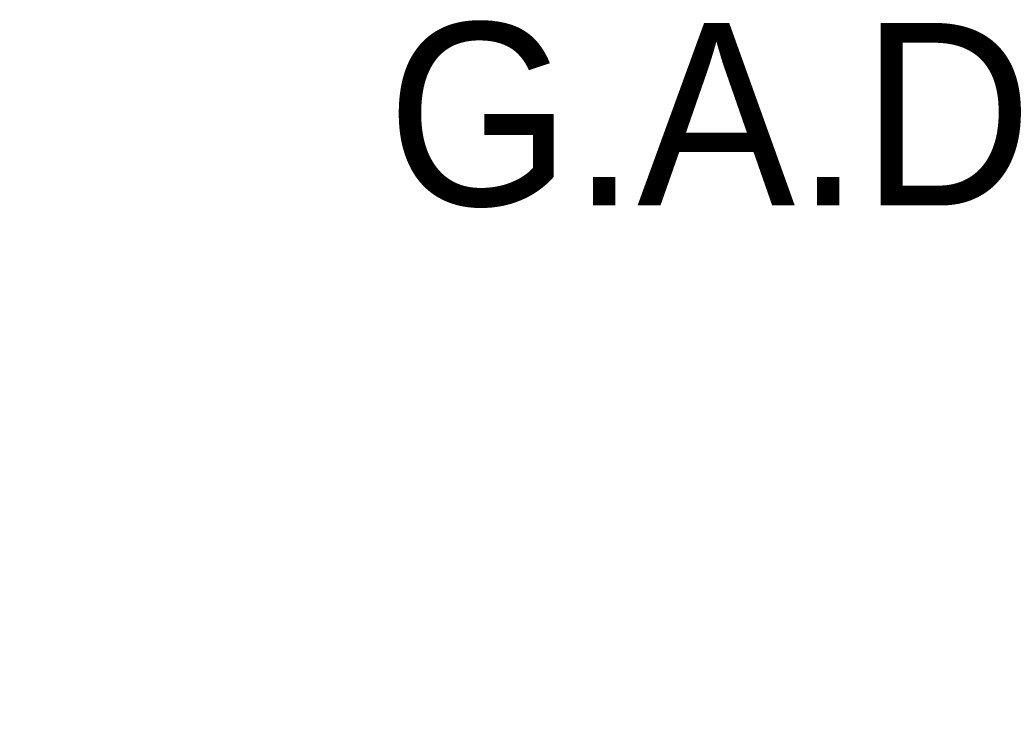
# Model space of a CAD drawing. Header units: millimetres. Extents: x -20950785 to 43207042, y -3207472 to 3168443.
# Tile 68 of 89: x 9402203 to 9456167, y -220319 to -181491. Entities that reach past the tile are written whole.
import ezdxf

# ---------------------------------------------------------------- set-up
doc = ezdxf.new("R2010")
doc.units = ezdxf.units.MM
doc.header["$LTSCALE"] = 60
doc.header["$MEASUREMENT"] = 0
doc.dimstyles.get("Standard").update_dxf_attribs({"dimtxt": 400, "dimasz": 215, "dimexe": 0.18, "dimexo": 0.0625, "dimgap": 0.09, "dimtad": 0, "dimtih": 1, "dimtoh": 1, "dimdec": 0, "dimzin": 4, "dimdsep": 46, "dimtxsty": 'Standard', "dimblk": 'OPEN90', "dimcen": 0, "dimadec": 0, "dimazin": 1, "dimtfac": 1, "dimtdec": 0, "dimtix": 1, "dimtofl": 0, "dimtmove": 0, "dimatfit": 3, "dimldrblk": 'OPEN30', "dimfxl": 1, "dimtolj": 1, "dimtzin": 0, "dimarcsym": 0})

# ---------------------------------------------------------------- blocks, each defined once
blk = doc.blocks.new('_Open90')
at = {"color": 0, "linetype": 'ByBlock', "lineweight": -2}
for p, q in [((0, 0), (-1, 0)), ((-0.5, 0.5), (0, 0)), ((0, 0), (-0.5, -0.5))]:
    blk.add_line(p, q, dxfattribs=at)
blk = doc.blocks.new('*D1539')
at = {"color": 0, "linetype": 'Continuous', "lineweight": -2, "ltscale": 20, "transparency": 16777216}
for p, q in [((9363063, -224772), (9362613, -224772)), ((9363513, -230599), (9363513, -224772)), ((9408513, -230599), (9408513, -224772)), ((9408963, -224772), (9409413, -224772))]:
    blk.add_line(p, q, dxfattribs=at)
at = {"layer": 'Defpoints', "color": 0, "linetype": 'Continuous', "lineweight": 9, "ltscale": 20, "transparency": 16777216}
for p in [(9408513, -224772), (9363513, -230599), (9408513, -230599)]:
    blk.add_point(p, dxfattribs=at)
at = {"color": 0, "linetype": 'Continuous', "lineweight": -2, "ltscale": 20, "transparency": 16777216, "xscale": 450, "yscale": 450, "zscale": 450}
blk.add_blockref('_Open90', (9363513, -224772), dxfattribs=at)
at = {"color": 0, "linetype": 'Continuous', "lineweight": -2, "ltscale": 20, "transparency": 16777216, "xscale": 450, "yscale": 450, "zscale": 450, "rotation": 180}
blk.add_blockref('_Open90', (9408513, -224772), dxfattribs=at)
at = {"color": 0, "linetype": 'Continuous', "lineweight": 9, "ltscale": 20, "transparency": 16777216, "insert": (9386013, -224772), "char_height": 950, "attachment_point": 5}
blk.add_mtext('\\A1;TOTAL LENGTH OF BRIDGE 45.00 M ( 3 SPAN OF 15.00 M C/C)', dxfattribs=at)
blk = doc.blocks.new('_Open30')
at = {"color": 0, "linetype": 'ByBlock', "lineweight": -2}
for p, q in [((-1, 0.27), (0, 0)), ((0, 0), (-1, -0.27)), ((0, 0), (-1, 0))]:
    blk.add_line(p, q, dxfattribs=at)

msp = doc.modelspace()

# ---------------------------------------------------------------- texts
at = {"color": 7, "linetype": 'Continuous', "lineweight": 9, "insert": (9422306.3, -181668.7), "char_height": 10000, "width": 28689.999, "attachment_point": 1}
msp.add_mtext('G.A.D', dxfattribs=at)

# ---------------------------------------------------------------- dimensions: what is measured, and where the dimension line sits
at = {"color": 7, "linetype": 'Continuous', "lineweight": 9, "ltscale": 20}
dim = msp.add_linear_dim(base=(9408513.4, -224771.7), p1=(9363513.4, -230599.1), p2=(9408513.4, -230599.1), text='TOTAL LENGTH OF BRIDGE 45.00 M ( 3 SPAN OF 15.00 M C/C)', dimstyle='Standard', override={"dimtxt": 950, "dimasz": 450}, dxfattribs=at)
dim.commit()
dim.dimension.update_dxf_attribs({"geometry": '*D1539', "text_midpoint": (9386013.4, -224771.7)})

doc.saveas('drawing.dxf')
